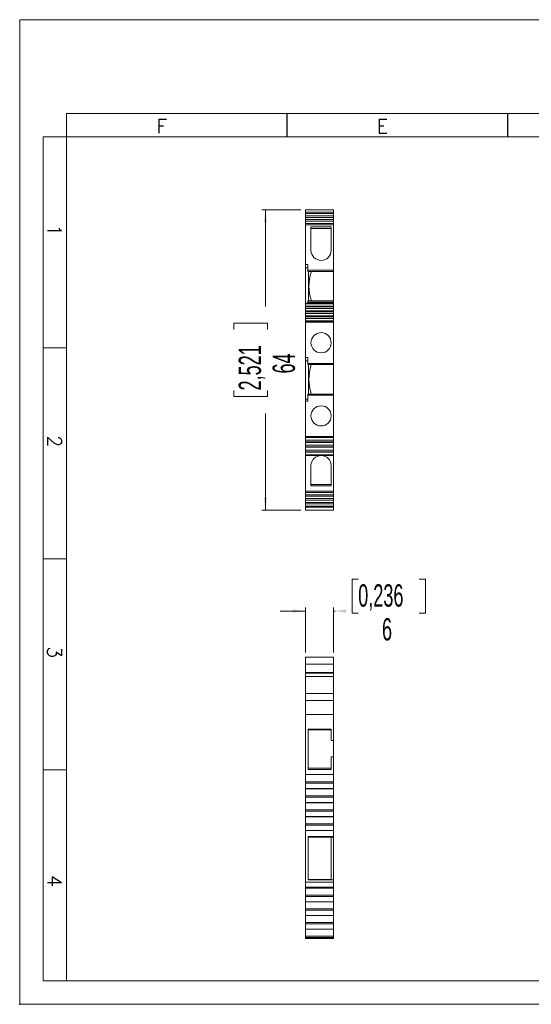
# Model space of a CAD drawing. Header units: millimetres. Extents: x 0 to 297, y 0 to 210.
# Tile 1 of 2: x 0 to 109, y 0 to 210. Entities that reach past the tile are written whole.
import ezdxf

# ---------------------------------------------------------------- set-up
doc = ezdxf.new("R2010")
doc.units = ezdxf.units.MM
doc.header["$PDSIZE"] = -1
doc.layers.add('FORMATO', color=7, linetype='Continuous')
doc.styles.add('SLDTEXTSTYLE0', font='ROMANS')
doc.styles.add('SLDTEXTSTYLE1', font='TXT', dxfattribs={"width": 0.605})
doc.dimstyles.new('SLDDIMSTYLE0', dxfattribs={"dimtxt": 4.622974, "dimasz": 2.7, "dimexe": 0, "dimexo": 0.0625, "dimgap": 1.155743, "dimtad": 0, "dimdec": 0, "dimrnd": 1e-09, "dimzin": 12, "dimdsep": 46, "dimtxsty": 'SLDTEXTSTYLE1', "dimsah": 1, "dimcen": 0.09, "dimadec": 0, "dimazin": 3, "dimtfac": 1, "dimtdec": 3, "dimtofl": 0, "dimtmove": 0, "dimatfit": 3, "dimfxl": 1, "dimfrac": 2, "dimtolj": 1, "dimtzin": 12, "dimarcsym": 0})
doc.dimstyles.new('SLDDIMSTYLE1', dxfattribs={"dimtxt": 4.622974, "dimasz": 2.7, "dimexe": 0, "dimexo": 0.0625, "dimgap": 1.155743, "dimtad": 0, "dimdec": 0, "dimrnd": 1e-09, "dimzin": 12, "dimdsep": 46, "dimtxsty": 'SLDTEXTSTYLE1', "dimsah": 1, "dimcen": 0.09, "dimadec": 0, "dimazin": 3, "dimtfac": 1, "dimtdec": 3, "dimtmove": 0, "dimatfit": 0, "dimfxl": 1, "dimfrac": 2, "dimtolj": 1, "dimtzin": 12, "dimarcsym": 0})

# ---------------------------------------------------------------- blocks, each defined once
blk = doc.blocks.new('_D')
at = {"color": 7, "linetype": 'Continuous', "lineweight": 0}
for p, q in [((59.88, 169.45), (51.63, 169.45)), ((52.38, 169.45), (52.38, 148.86)), ((45.61, 143.94), (45.61, 145.24)), ((45.61, 145.24), (52.81, 145.24)), ((52.81, 145.24), (52.81, 143.94)), ((45.61, 130.92), (45.61, 129.62)), ((52.81, 129.62), (52.81, 130.92)), ((45.61, 129.62), (52.81, 129.62)), ((52.38, 105.42), (52.38, 126)), ((59.88, 105.42), (51.63, 105.42))]:
    blk.add_line(p, q, dxfattribs=at)
for points in [[(52.38, 169.45), (52.03, 166.75), (52.73, 166.75)], [(52.38, 105.42), (52.73, 108.12), (52.03, 108.12)]]:
    blk.add_solid(points, dxfattribs=at)
at = {"color": 7, "linetype": 'Continuous', "lineweight": 0, "char_height": 4.763, "attachment_point": 1, "rotation": 90, "style": 'SLDTEXTSTYLE1'}
for s, insert in [('2,521', (46.67, 130.92)), ('64', (53.89, 134.54))]:
    blk.add_mtext(s, dxfattribs=dict(at, insert=insert))
blk = doc.blocks.new('_D_1')
at = {"color": 7, "linetype": 'Continuous', "lineweight": 0}
for p, q in [((72.14, 90.64), (70.84, 90.64)), ((70.84, 90.64), (70.84, 83.44)), ((85.16, 90.64), (86.47, 90.64)), ((86.47, 90.64), (86.47, 83.44)), ((60.88, 75.01), (60.88, 84.62)), ((66.88, 75.01), (66.88, 84.62)), ((60.88, 83.87), (55.48, 83.87)), ((66.88, 83.87), (67.22, 83.87)), ((70.84, 83.44), (72.14, 83.44)), ((86.47, 83.44), (85.16, 83.44))]:
    blk.add_line(p, q, dxfattribs=at)
for points in [[(60.88, 83.87), (58.18, 84.22), (58.18, 83.52)], [(66.88, 83.87), (69.58, 83.52), (69.58, 84.22)]]:
    blk.add_solid(points, dxfattribs=at)
at = {"color": 7, "linetype": 'Continuous', "lineweight": 0, "attachment_point": 1, "style": 'SLDTEXTSTYLE1'}
for s, insert, char_height in [('0,236', (72.14, 89.58), 4.763), ('6', (77.21, 82.36), 4.76)]:
    blk.add_mtext(s, dxfattribs=dict(at, insert=insert, char_height=char_height))

msp = doc.modelspace()

# ---------------------------------------------------------------- linework, layer by layer
at = {"color": 7, "linetype": 'Continuous', "lineweight": 0}
for p, q in [((10, 5), (10, 190)), ((5, 185), (5, 5)), ((5, 140), (10, 140)), ((5, 95), (10, 95)), ((5, 50), (10, 50)), ((5, 5), (10, 5))]:
    msp.add_line(p, q, dxfattribs=at)
at = {"color": 7, "linetype": 'Continuous', "lineweight": 15}
for p, q in [((66.88, 169.45), (60.88, 169.45)), ((60.88, 169.45), (60.88, 168.96)), ((66.88, 168.96), (60.88, 168.96)), ((60.88, 168.64), (60.88, 168.96)), ((66.88, 168.64), (60.88, 168.64)), ((60.88, 168.15), (60.88, 168.64)), ((66.88, 168.15), (60.88, 168.15)), ((60.88, 167.84), (60.88, 168.15)), ((66.88, 169.45), (66.88, 168.96)), ((66.88, 168.96), (66.88, 168.64)), ((66.88, 168.64), (66.88, 168.15)), ((66.88, 168.15), (66.88, 167.84)), ((60.88, 167.84), (66.88, 167.84)), ((60.88, 167.35), (60.88, 167.84)), ((60.88, 167.35), (66.88, 167.35)), ((60.88, 167.04), (60.88, 167.35)), ((60.88, 167.04), (66.88, 167.04)), ((60.88, 166.55), (60.88, 167.04)), ((60.88, 166.55), (66.88, 166.55)), ((60.88, 166.55), (60.88, 166.25)), ((60.88, 166.25), (66.88, 166.25)), ((60.88, 157.82), (60.88, 166.25)), ((66.88, 167.84), (66.88, 167.35)), ((66.88, 167.35), (66.88, 167.04)), ((66.88, 167.04), (66.88, 166.55)), ((66.88, 166.55), (66.88, 166.25)), ((66.88, 166.25), (66.88, 156.56)), ((66.38, 165.82), (62.08, 165.82)), ((62.08, 165.82), (62.08, 160.81)), ((62.08, 165.47), (66.38, 165.47)), ((66.38, 160.81), (66.38, 165.82)), ((61.38, 157.82), (60.88, 157.82)), ((60.88, 157.82), (60.88, 157.06)), ((61.38, 156.56), (61.38, 157.82)), ((60.88, 157.06), (61.38, 157.06)), ((60.88, 157.06), (60.88, 149.52)), ((61.38, 156.56), (66.88, 156.56)), ((61.38, 156.31), (61.38, 156.56)), ((61.38, 156.31), (66.88, 156.31)), ((61.58, 150.01), (61.58, 156.31)), ((66.88, 156.56), (66.88, 156.31)), ((66.88, 156.31), (66.88, 150.01)), ((66.88, 149.52), (60.88, 149.52)), ((60.88, 149.43), (60.88, 149.52)), ((66.88, 149.43), (60.88, 149.43)), ((60.88, 148.93), (60.88, 149.43)), ((66.88, 150.01), (61.38, 150.01)), ((61.38, 149.76), (61.38, 150.01)), ((66.88, 149.76), (61.38, 149.76)), ((61.38, 149.52), (61.38, 149.76)), ((66.88, 150.01), (66.88, 149.76)), ((66.88, 149.76), (66.88, 149.52)), ((66.88, 149.52), (66.88, 149.43)), ((66.88, 149.43), (66.88, 148.93)), ((66.88, 148.93), (60.88, 148.93)), ((60.88, 148.93), (60.88, 148.78)), ((66.88, 148.78), (60.88, 148.78)), ((60.88, 148.37), (60.88, 148.78)), ((66.88, 148.37), (60.88, 148.37)), ((60.88, 147.87), (60.88, 148.37)), ((66.88, 147.87), (60.88, 147.87)), ((60.88, 147.87), (60.88, 147.72)), ((60.88, 147.72), (66.88, 147.72)), ((60.88, 147.31), (60.88, 147.72)), ((60.88, 147.31), (66.88, 147.31)), ((60.88, 146.81), (60.88, 147.31)), ((66.88, 148.78), (66.88, 148.93)), ((66.88, 148.78), (66.88, 148.37)), ((66.88, 148.37), (66.88, 147.87)), ((66.88, 147.72), (66.88, 147.87)), ((66.88, 147.72), (66.88, 147.31)), ((66.88, 147.31), (66.88, 146.81)), ((66.88, 146.81), (60.88, 146.81)), ((60.88, 146.81), (60.88, 146.66)), ((60.88, 146.66), (66.88, 146.66)), ((60.88, 146.25), (60.88, 146.66)), ((60.88, 146.25), (66.88, 146.25)), ((60.88, 145.75), (60.88, 146.25)), ((66.88, 145.75), (60.88, 145.75)), ((60.88, 145.75), (60.88, 145.6)), ((60.88, 145.6), (60.88, 145.51)), ((60.88, 145.6), (66.88, 145.6)), ((60.88, 137.92), (60.88, 145.51)), ((60.88, 145.51), (66.88, 145.51)), ((66.88, 146.66), (66.88, 146.81)), ((66.88, 146.66), (66.88, 146.25)), ((66.88, 146.25), (66.88, 145.75)), ((66.88, 145.6), (66.88, 145.75)), ((66.88, 145.6), (66.88, 145.51)), ((66.88, 145.51), (66.88, 136.7)), ((61.38, 137.92), (60.88, 137.92)), ((60.88, 137.92), (60.88, 137.22)), ((61.38, 137.22), (60.88, 137.22)), ((60.88, 137.22), (60.88, 129.08)), ((61.38, 136.7), (61.38, 137.92)), ((66.88, 136.7), (61.38, 136.7)), ((61.38, 136.45), (61.38, 136.7)), ((66.88, 136.7), (66.88, 136.45)), ((61.38, 136.45), (66.88, 136.45)), ((61.58, 130.15), (61.58, 136.45)), ((62.08, 136), (62.03, 136)), ((66.83, 136.45), (62.08, 136.45)), ((62.08, 136.45), (62.08, 136)), ((66.88, 136.45), (66.83, 136.45)), ((66.83, 136.45), (66.83, 136.45)), ((66.88, 136.45), (66.88, 136.45)), ((66.88, 136.45), (66.88, 130.15)), ((62.03, 130.59), (62.08, 130.59)), ((62.08, 130.59), (62.08, 130.15)), ((61.38, 129.08), (60.88, 129.08)), ((60.88, 129.08), (60.88, 128.67)), ((60.88, 128.67), (61.38, 128.67)), ((60.88, 121.08), (60.88, 128.67)), ((66.88, 130.15), (61.38, 130.15)), ((61.38, 129.9), (61.38, 130.15)), ((61.38, 128.67), (61.38, 129.9)), ((61.38, 129.9), (66.88, 129.9)), ((66.88, 130.15), (66.88, 129.9)), ((66.88, 129.9), (66.88, 121.08)), ((66.88, 121.08), (60.88, 121.08)), ((60.88, 121.08), (60.88, 121)), ((66.88, 121), (60.88, 121)), ((60.88, 121), (60.88, 120.86)), ((60.88, 120.86), (66.88, 120.86)), ((60.88, 120.35), (60.88, 120.86)), ((66.88, 120.35), (60.88, 120.35)), ((60.88, 119.93), (60.88, 120.35)), ((66.88, 119.93), (60.88, 119.93)), ((60.88, 119.93), (60.88, 119.83)), ((60.88, 119.83), (66.88, 119.83)), ((60.88, 119.28), (60.88, 119.83)), ((66.88, 121.08), (66.88, 121)), ((66.88, 120.86), (66.88, 121)), ((66.88, 120.86), (66.88, 120.35)), ((66.88, 120.35), (66.88, 119.93)), ((66.88, 119.83), (66.88, 119.93)), ((66.88, 119.83), (66.88, 119.28)), ((66.88, 119.28), (60.88, 119.28)), ((60.88, 118.87), (60.88, 119.28)), ((66.88, 118.87), (60.88, 118.87)), ((60.88, 118.87), (60.88, 118.8)), ((60.88, 118.8), (66.88, 118.8)), ((60.88, 118.22), (60.88, 118.8)), ((60.88, 118.22), (66.88, 118.22)), ((60.88, 117.81), (60.88, 118.22)), ((60.88, 117.81), (66.88, 117.81)), ((60.88, 117.81), (60.88, 117.77)), ((60.88, 117.77), (66.88, 117.77)), ((60.88, 117.16), (60.88, 117.77)), ((66.88, 119.28), (66.88, 118.87)), ((66.88, 118.8), (66.88, 118.87)), ((66.88, 118.8), (66.88, 118.22)), ((66.88, 118.22), (66.88, 117.81)), ((66.88, 117.77), (66.88, 117.81)), ((66.88, 117.77), (66.88, 117.16)), ((60.88, 117.16), (66.88, 117.16)), ((60.88, 117.08), (60.88, 117.16)), ((60.88, 117.08), (66.88, 117.08)), ((60.88, 109.45), (60.88, 117.08)), ((66.88, 117.16), (66.88, 117.08)), ((66.88, 117.08), (66.88, 109.45)), ((62.08, 114.89), (62.08, 110.55)), ((66.38, 110.55), (66.38, 114.89)), ((66.88, 109.45), (60.88, 109.45)), ((60.88, 109.45), (60.88, 109.15)), ((66.38, 110.9), (62.08, 110.9)), ((62.08, 110.55), (66.38, 110.55)), ((66.88, 109.45), (66.88, 109.15)), ((66.88, 109.15), (60.88, 109.15)), ((60.88, 108.66), (60.88, 109.15)), ((66.88, 108.66), (60.88, 108.66)), ((60.88, 108.35), (60.88, 108.66)), ((66.88, 108.35), (60.88, 108.35)), ((60.88, 107.86), (60.88, 108.35)), ((60.88, 107.86), (66.88, 107.86)), ((60.88, 107.55), (60.88, 107.86)), ((60.88, 107.55), (66.88, 107.55)), ((60.88, 107.05), (60.88, 107.55)), ((66.88, 109.15), (66.88, 108.66)), ((66.88, 108.66), (66.88, 108.35)), ((66.88, 108.35), (66.88, 107.86)), ((66.88, 107.86), (66.88, 107.55)), ((66.88, 107.55), (66.88, 107.05)), ((60.88, 107.05), (66.88, 107.05)), ((60.88, 106.74), (60.88, 107.05)), ((60.88, 106.74), (66.88, 106.74)), ((60.88, 106.74), (60.88, 106.25)), ((60.88, 106.25), (66.88, 106.25)), ((60.88, 106.02), (60.88, 106.25)), ((66.88, 106.02), (60.88, 106.02)), ((60.88, 106.02), (60.88, 105.42)), ((60.88, 105.42), (66.88, 105.42)), ((66.88, 107.05), (66.88, 106.74)), ((66.88, 106.74), (66.88, 106.25)), ((66.88, 106.25), (66.88, 106.02)), ((66.88, 105.42), (66.88, 106.02)), ((66.88, 74.01), (60.88, 74.01)), ((60.88, 74.01), (60.88, 72.56)), ((66.88, 74.01), (66.88, 72.56)), ((66.88, 72.56), (60.88, 72.56)), ((60.88, 72.56), (60.88, 70.8)), ((66.88, 72.56), (66.88, 70.8)), ((66.88, 70.8), (60.88, 70.8)), ((60.88, 70.8), (60.88, 70.6)), ((66.88, 70.6), (60.88, 70.6)), ((60.88, 70.6), (60.88, 69.89)), ((60.88, 69.89), (66.88, 69.89)), ((60.88, 66.28), (60.88, 69.89)), ((66.88, 70.8), (66.88, 70.6)), ((66.88, 69.89), (66.88, 70.6)), ((66.88, 69.89), (66.88, 66.28)), ((60.88, 66.28), (66.88, 66.28)), ((60.88, 64.8), (60.88, 66.28)), ((66.88, 66.28), (66.88, 64.8)), ((66.88, 64.8), (60.88, 64.8)), ((60.88, 64.8), (60.88, 61.8)), ((66.88, 64.8), (66.88, 61.8)), ((60.88, 49.01), (60.88, 61.8)), ((60.88, 61.8), (66.88, 61.8)), ((66.88, 61.8), (66.88, 56.27)), ((66.38, 58.7), (61.48, 58.7)), ((61.48, 58.7), (61.48, 50.05)), ((66.38, 58.52), (61.48, 58.52)), ((66.38, 56.27), (66.38, 58.7)), ((66.88, 56.27), (66.38, 56.27)), ((66.88, 56.27), (66.88, 52.75)), ((66.38, 50.05), (66.38, 52.75)), ((66.38, 52.75), (66.88, 52.75)), ((66.88, 52.75), (66.88, 49.01)), ((66.88, 49.01), (60.88, 49.01)), ((60.88, 49.01), (60.88, 48.98)), ((66.88, 48.98), (60.88, 48.98)), ((60.88, 48.98), (60.88, 47.46)), ((61.48, 50.35), (66.38, 50.35)), ((61.48, 50.05), (66.38, 50.05)), ((66.88, 49.01), (66.88, 48.98)), ((66.88, 47.46), (66.88, 48.98)), ((60.88, 47.46), (66.88, 47.46)), ((60.88, 47.18), (60.88, 47.46)), ((66.88, 47.18), (60.88, 47.18)), ((60.88, 46.02), (60.88, 47.18)), ((66.88, 47.46), (66.88, 47.18)), ((66.88, 47.18), (66.88, 46.02)), ((66.88, 46.02), (60.88, 46.02)), ((60.88, 45.98), (60.88, 46.02)), ((66.88, 45.98), (60.88, 45.98)), ((60.88, 45.98), (60.88, 44.46)), ((60.88, 44.46), (66.88, 44.46)), ((60.88, 44.18), (60.88, 44.46)), ((66.88, 44.18), (60.88, 44.18)), ((60.88, 43.02), (60.88, 44.18)), ((66.88, 46.02), (66.88, 45.98)), ((66.88, 44.46), (66.88, 45.98)), ((66.88, 44.46), (66.88, 44.18)), ((66.88, 44.18), (66.88, 43.02)), ((60.88, 43.02), (66.88, 43.02)), ((60.88, 42.99), (60.88, 43.02)), ((66.88, 42.99), (60.88, 42.99)), ((60.88, 42.99), (60.88, 41.47)), ((66.88, 43.02), (66.88, 42.99)), ((66.88, 41.47), (66.88, 42.99)), ((60.88, 41.47), (66.88, 41.47)), ((60.88, 41.19), (60.88, 41.47)), ((60.88, 41.19), (66.88, 41.19)), ((60.88, 40.03), (60.88, 41.19)), ((60.88, 40.03), (66.88, 40.03)), ((60.88, 40), (60.88, 40.03)), ((66.88, 40), (60.88, 40)), ((60.88, 40), (60.88, 38.47)), ((66.88, 41.47), (66.88, 41.19)), ((66.88, 41.19), (66.88, 40.03)), ((66.88, 40.03), (66.88, 40)), ((66.88, 38.47), (66.88, 40)), ((60.88, 38.47), (66.88, 38.47)), ((60.88, 38.19), (60.88, 38.47)), ((60.88, 38.19), (66.88, 38.19)), ((60.88, 38.19), (60.88, 37.09)), ((66.88, 38.47), (66.88, 38.19)), ((66.88, 38.19), (66.88, 37.09)), ((60.88, 37.09), (66.88, 37.09)), ((60.88, 37.09), (60.88, 26.08)), ((66.88, 35.82), (61.48, 35.82)), ((61.48, 35.82), (61.48, 26.57)), ((66.88, 37.09), (66.88, 35.82)), ((66.88, 35.82), (66.88, 35.68)), ((66.38, 35.67), (61.48, 35.67)), ((66.88, 35.68), (66.38, 35.68)), ((66.38, 26.57), (66.38, 35.68)), ((66.88, 35.68), (66.88, 26.57)), ((66.88, 26.08), (60.88, 26.08)), ((60.88, 25.01), (60.88, 26.08)), ((61.48, 26.6), (66.38, 26.6)), ((61.48, 26.57), (66.88, 26.57)), ((66.88, 26.57), (66.88, 26.08)), ((66.88, 26.08), (66.88, 25.01)), ((66.88, 25.01), (60.88, 25.01)), ((60.88, 24.77), (60.88, 25.01)), ((66.88, 24.77), (60.88, 24.77)), ((60.88, 24.77), (60.88, 23.3)), ((60.88, 23.3), (66.88, 23.3)), ((60.88, 22.99), (60.88, 23.3)), ((66.88, 25.01), (66.88, 24.77)), ((66.88, 23.3), (66.88, 24.77)), ((66.88, 23.3), (66.88, 22.99)), ((66.88, 22.99), (60.88, 22.99)), ((60.88, 21.86), (60.88, 22.99)), ((66.88, 21.86), (60.88, 21.86)), ((60.88, 21.86), (60.88, 20.39)), ((66.88, 22.99), (66.88, 21.86)), ((66.88, 20.39), (66.88, 21.86)), ((60.88, 20.39), (66.88, 20.39)), ((60.88, 20.07), (60.88, 20.39)), ((60.88, 20.07), (66.88, 20.07)), ((60.88, 18.95), (60.88, 20.07)), ((60.88, 18.95), (66.88, 18.95)), ((60.88, 18.95), (60.88, 17.48)), ((66.88, 20.39), (66.88, 20.07)), ((66.88, 20.07), (66.88, 18.95)), ((66.88, 17.48), (66.88, 18.95)), ((60.88, 17.48), (66.88, 17.48)), ((60.88, 17.16), (60.88, 17.48)), ((60.88, 17.16), (66.88, 17.16)), ((60.88, 16.03), (60.88, 17.16)), ((66.88, 17.48), (66.88, 17.16)), ((66.88, 17.16), (66.88, 16.03)), ((60.88, 16.03), (66.88, 16.03)), ((60.88, 16.03), (60.88, 14.56)), ((66.88, 14.56), (66.88, 16.03)), ((60.88, 14.56), (66.88, 14.56)), ((60.88, 14.25), (60.88, 14.56)), ((60.88, 14.25), (66.88, 14.25)), ((60.88, 14.25), (60.88, 14.01)), ((60.88, 14.01), (66.88, 14.01)), ((66.88, 14.56), (66.88, 14.25)), ((66.88, 14.25), (66.88, 14.01))]:
    msp.add_line(p, q, dxfattribs=at)
for centre in [(64.23, 141.1), (64.23, 125.5)]:
    msp.add_circle(centre, 2.15, dxfattribs=at)
for centre, radius, start, end in [((64.23, 160.81), 2.15, 180, 0), ((70.93, 153.16), 9.3, 160.2173, 199.8139), ((70.93, 133.3), 9.3, 163.1023, 196.8977), ((64.23, 114.89), 2.15, 0, 180)]:
    msp.add_arc(centre, radius, start, end, dxfattribs=at)
at = {"layer": 'FORMATO', "lineweight": 0}
for p, q in [((297, 210), (0, 210)), ((0, 210), (0, 0)), ((292, 190), (10, 190)), ((292, 185), (5, 185)), ((5, 185), (5, 5)), ((5, 5), (292, 5)), ((0, 0), (297, 0))]:
    msp.add_line(p, q, dxfattribs=at)
at = {"layer": 'FORMATO'}
for p, q in [((57, 185), (57, 190)), ((104, 185), (104, 190))]:
    msp.add_line(p, q, dxfattribs=at)
at = {"layer": 'FORMATO', "color": 7}
msp.add_point((0, 0), dxfattribs=at)

# ---------------------------------------------------------------- texts
at = {"layer": 'FORMATO', "char_height": 3, "attachment_point": 2, "style": 'SLDTEXTSTYLE0'}
for s, insert in [('F', (30.29, 188.8)), ('E', (77.31, 188.8))]:
    msp.add_mtext(s, dxfattribs=dict(at, insert=insert))
at = {"layer": 'FORMATO', "char_height": 3, "attachment_point": 2, "rotation": 270, "style": 'SLDTEXTSTYLE0'}
for s, insert in [('1', (8.89, 165.09)), ('2', (8.89, 120.09)), ('3', (8.89, 75.09)), ('4', (8.89, 26.3))]:
    msp.add_mtext(s, dxfattribs=dict(at, insert=insert))

# ---------------------------------------------------------------- dimensions: what is measured, and where the dimension line sits
at = {"color": 7, "linetype": 'Continuous', "lineweight": 0}
dim = msp.add_linear_dim(base=(52.38, 105.42), p1=(60.88, 169.45), p2=(60.88, 105.42), angle=90, dimstyle='SLDDIMSTYLE0', dxfattribs=at)
dim.commit()
dim.dimension.update_dxf_attribs({"geometry": '_D', "text_midpoint": (52.38, 137.43), "dimtype": 160})
dim = msp.add_linear_dim(base=(60.88, 83.87), p1=(66.88, 74.01), p2=(60.88, 74.01), dimstyle='SLDDIMSTYLE1', dxfattribs=at)
dim.commit()
dim.dimension.update_dxf_attribs({"geometry": '_D_1', "text_midpoint": (78.65, 83.87), "dimtype": 160})

doc.saveas('drawing.dxf')
